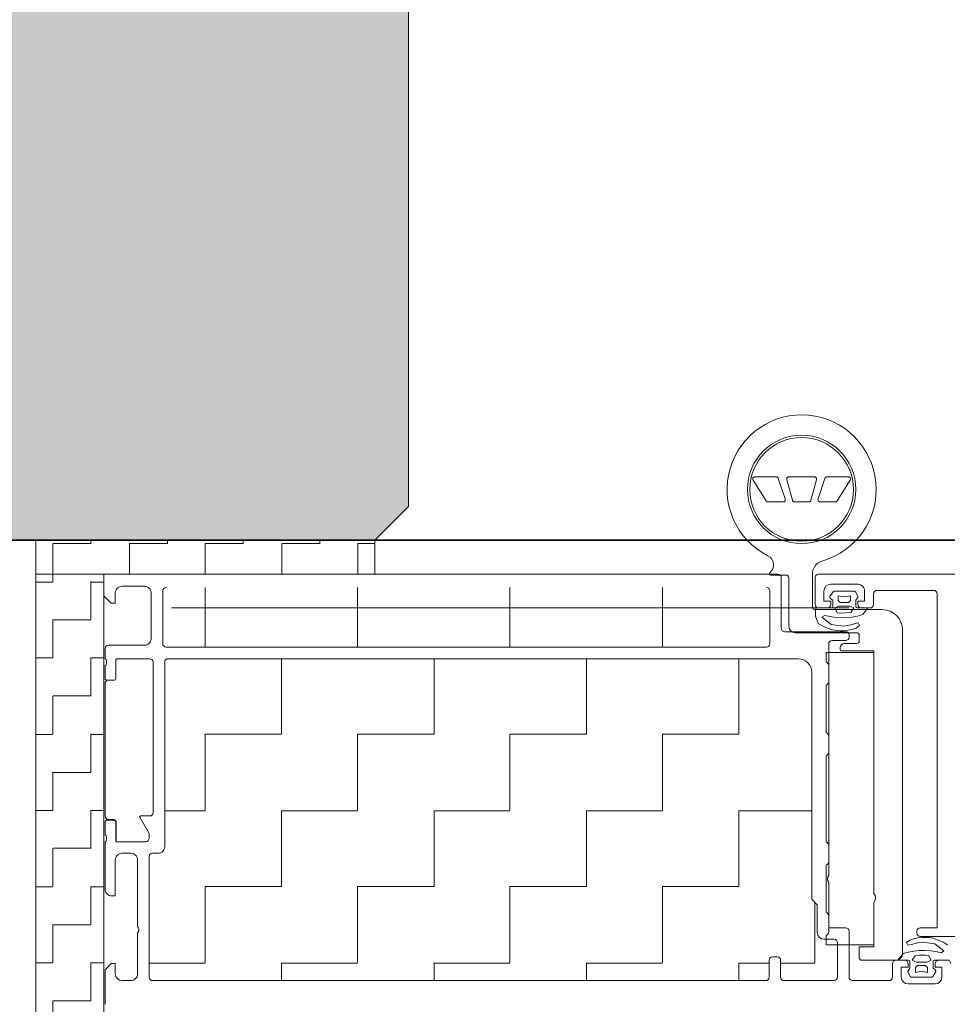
# Model space of a CAD drawing. Header units: metres. Extents: x 1333.9 to 1416.6, y -82.7 to -2.5.
# Tile 108 of 160: x 1411.611 to 1411.748, y -76.225 to -76.08. Entities that reach past the tile are written whole.
import ezdxf

# ---------------------------------------------------------------- set-up
doc = ezdxf.new("R2010")
doc.units = ezdxf.units.M
doc.header["$PDMODE"] = 65
for name, pattern in [('AUSGEZOGEN', [0]), ('GETRENNT2_S10', [0.22500000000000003, 0.1, -0.05, 0, -0.025, 0, -0.05]), ('STRICHPUNKT2_S5', [0.49999999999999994, 0.35, -0.05, 0.05, -0.05]), ('VERDECKT2_S2', [0.15000000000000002, 0.1, -0.05])]:
    doc.linetypes.add(name, pattern=pattern)
for name, color, linetype, lineweight in [('XR$9$Achsen', 4, 'AUSGEZOGEN', 13), ('XR$9$Fenster', 3, 'AUSGEZOGEN', 18), ('XR$9$Maßlinie 1_50', 7, 'AUSGEZOGEN', 25), ('XR$9$Muster', 4, 'AUSGEZOGEN', 13), ('XR$9$Möblierung', 4, 'AUSGEZOGEN', 13), ('XR$9$SNL_D_BD_FL_250', 7, 'AUSGEZOGEN', 18), ('XR$9$Wand Mauerwerk tr', 42, 'AUSGEZOGEN', 18)]:
    doc.layers.add(name, color=color, linetype=linetype, lineweight=lineweight)
doc.styles.add('ARIAL', font='arial.ttf')
doc.dimstyles.new('DIMSTYLE_14', dxfattribs={"dimtxt": 0.04, "dimasz": 0.03, "dimexe": 0, "dimexo": 1e-06, "dimgap": 0.02, "dimtad": 2, "dimdec": 1, "dimlfac": 100, "dimrnd": 0.5, "dimzin": 4, "dimdsep": 46, "dimtxsty": 'ARIAL', "dimblk1": 'ALL_ML_KREIS', "dimblk2": 'ALL_ML_KREIS', "dimsah": 1, "dimcen": 0, "dimse1": 1, "dimse2": 1, "dimclrd": 7, "dimclre": 7, "dimclrt": 7, "dimadec": 0, "dimazin": 0, "dimtfac": 1, "dimtdec": 0, "dimtix": 1, "dimtmove": 2, "dimatfit": 3, "dimfxl": 0, "dimtvp": 1.2, "dimtzin": 0, "dimlwd": 0, "dimlwe": 25, "dimarcsym": 0})
doc.dimstyles.new('DIMSTYLE_22', dxfattribs={"dimtxt": 0.04, "dimasz": 0.03, "dimexe": 0, "dimexo": 1e-06, "dimgap": 0.02, "dimtad": 2, "dimdec": 0, "dimlfac": 100, "dimrnd": 0.5, "dimzin": 12, "dimdsep": 46, "dimtxsty": 'ARIAL', "dimblk1": 'ALL_ML_KREIS', "dimblk2": 'ALL_ML_KREIS', "dimsah": 1, "dimcen": 0, "dimse1": 1, "dimse2": 1, "dimclrd": 7, "dimclre": 7, "dimclrt": 7, "dimadec": 0, "dimazin": 0, "dimtfac": 1, "dimtdec": 0, "dimtix": 1, "dimtmove": 2, "dimatfit": 3, "dimfxl": 0, "dimtzin": 0, "dimlwd": 0, "dimlwe": 25, "dimarcsym": 0})
doc.dimstyles.new('DIMSTYLE_23', dxfattribs={"dimtxt": 0.03, "dimasz": 0.03, "dimexe": 0, "dimexo": 1e-06, "dimgap": 0.015, "dimtad": 2, "dimdec": 0, "dimlfac": 100, "dimrnd": 0.5, "dimzin": 12, "dimdsep": 46, "dimtxsty": 'ARIAL', "dimblk1": 'ALL_ML_KREIS', "dimblk2": 'ALL_ML_KREIS', "dimsah": 1, "dimcen": 0, "dimse1": 1, "dimse2": 1, "dimclrd": 7, "dimclre": 7, "dimclrt": 7, "dimadec": 0, "dimazin": 0, "dimtfac": 1, "dimtdec": 0, "dimtix": 1, "dimtmove": 2, "dimatfit": 3, "dimfxl": 0, "dimtzin": 0, "dimlwd": 0, "dimlwe": 25, "dimarcsym": 0})
doc.dimstyles.new('DIMSTYLE_24', dxfattribs={"dimtxt": 0.03, "dimasz": 0.03, "dimexe": 0, "dimexo": 1e-06, "dimgap": 0.015, "dimtad": 2, "dimdec": 0, "dimlfac": 100, "dimrnd": 0.5, "dimzin": 12, "dimdsep": 46, "dimtxsty": 'ARIAL', "dimblk1": 'ALL_ML_KREIS', "dimblk2": 'ALL_ML_KREIS', "dimsah": 1, "dimcen": 0, "dimse1": 1, "dimse2": 1, "dimclrd": 7, "dimclre": 7, "dimclrt": 7, "dimadec": 0, "dimazin": 0, "dimtfac": 1, "dimtdec": 0, "dimtix": 1, "dimtmove": 2, "dimatfit": 3, "dimfxl": 0, "dimtzin": 0, "dimlwd": 0, "dimlwe": 25, "dimarcsym": 0})
doc.dimstyles.new('DIMSTYLE_25', dxfattribs={"dimtxt": 0.04, "dimasz": 0.03, "dimexe": 0, "dimexo": 1e-06, "dimgap": 0.02, "dimtad": 2, "dimrnd": 0.005, "dimzin": 4, "dimdsep": 46, "dimtxsty": 'ARIAL', "dimblk1": 'ALL_ML_KREIS', "dimblk2": 'ALL_ML_KREIS', "dimsah": 1, "dimcen": 0, "dimse1": 1, "dimse2": 1, "dimclrd": 7, "dimclre": 7, "dimclrt": 7, "dimadec": 0, "dimazin": 0, "dimtfac": 1, "dimtdec": 0, "dimtix": 1, "dimtmove": 2, "dimatfit": 3, "dimfxl": 0, "dimtzin": 0, "dimlwd": 0, "dimlwe": 25, "dimarcsym": 0})
doc.dimstyles.new('DIMSTYLE_27', dxfattribs={"dimtxt": 0.04, "dimasz": 0.03, "dimexe": 0, "dimexo": 1e-06, "dimgap": 0.02, "dimtad": 2, "dimdec": 1, "dimlfac": 100, "dimrnd": 0.5, "dimzin": 12, "dimdsep": 46, "dimtxsty": 'ARIAL', "dimblk1": 'ALL_ML_KREIS', "dimblk2": 'ALL_ML_KREIS', "dimsah": 1, "dimcen": 0, "dimse1": 1, "dimse2": 1, "dimclrd": 7, "dimclre": 7, "dimclrt": 7, "dimadec": 0, "dimazin": 0, "dimtfac": 1, "dimtdec": 0, "dimtix": 1, "dimtmove": 2, "dimatfit": 3, "dimfxl": 0, "dimtvp": 1.2, "dimtzin": 0, "dimlwd": 0, "dimlwe": 25, "dimarcsym": 0})
pattern_1 = [(90.00000000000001, (-0.02250000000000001, 0.0225), (-0.01125, 0.01125), [0.01125, -0.01125]), (180, (-0.02250000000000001, 0.0225), (-0.01125, -0.01125), [0.01125, -0.01125])]

# ---------------------------------------------------------------- blocks, each defined once
blk = doc.blocks.new('ALL_ML_KREIS')
at = {"color": 0, "linetype": 'ByBlock', "lineweight": -2}
for p, q in [((0, -0.5), (0, 0.5)), ((-1, 0), (0.5, 0))]:
    blk.add_line(p, q, dxfattribs=at)
blk.add_circle((0, 0), 0.15, dxfattribs=at)
blk = doc.blocks.new('*D399')
at = {"layer": 'DEFPOINTS', "color": 7, "linetype": 'AUSGEZOGEN', "lineweight": 25, "transparency": 33554687}
for p in [(1411.647754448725, -76.15636920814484), (1411.61942368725, -76.29636920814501), (1411.914987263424, -76.29636920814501)]:
    blk.add_point(p, dxfattribs=at)
at = {"layer": 'XR$9$Maßlinie 1_50', "color": 7, "linetype": 'AUSGEZOGEN', "lineweight": -2, "transparency": 33554687}
blk.add_line((1411.914987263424, -76.29636920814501), (1411.914987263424, -76.15636920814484), dxfattribs=at)
at = {"layer": 'XR$9$Maßlinie 1_50', "color": 7, "linetype": 'AUSGEZOGEN', "lineweight": 25, "transparency": 33554687, "xscale": 0.03, "yscale": 0.03, "zscale": 0.03}
for p, rotation in [((1411.914987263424, -76.15636920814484), 90), ((1411.914987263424, -76.29636920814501), 270)]:
    blk.add_blockref('ALL_ML_KREIS', p, dxfattribs=dict(at, rotation=rotation))
at = {"layer": 'XR$9$Maßlinie 1_50', "color": 7, "linetype": 'AUSGEZOGEN', "lineweight": 25, "transparency": 33554687, "insert": (1411.847696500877, -76.26766456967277), "char_height": 0.03, "width": 0.06, "attachment_point": 5, "rotation": 90, "style": 'ARIAL'}
blk.add_mtext('\\A1;{14}', dxfattribs=at)
blk = doc.blocks.new('*D400')
at = {"layer": 'DEFPOINTS', "color": 7, "linetype": 'AUSGEZOGEN', "lineweight": 25, "transparency": 33554687}
for p in [(1411.526784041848, -76.00636920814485), (1411.647754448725, -76.15636920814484), (1411.914987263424, -76.15636920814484)]:
    blk.add_point(p, dxfattribs=at)
at = {"layer": 'XR$9$Maßlinie 1_50', "color": 7, "linetype": 'AUSGEZOGEN', "lineweight": -2, "transparency": 33554687}
blk.add_line((1411.914987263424, -76.15636920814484), (1411.914987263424, -76.00636920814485), dxfattribs=at)
at = {"layer": 'XR$9$Maßlinie 1_50', "color": 7, "linetype": 'AUSGEZOGEN', "lineweight": 25, "transparency": 33554687, "xscale": 0.03, "yscale": 0.03, "zscale": 0.03}
for p, rotation in [((1411.914987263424, -76.00636920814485), 90), ((1411.914987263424, -76.15636920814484), 270)]:
    blk.add_blockref('ALL_ML_KREIS', p, dxfattribs=dict(at, rotation=rotation))
at = {"layer": 'XR$9$Maßlinie 1_50', "color": 7, "linetype": 'AUSGEZOGEN', "lineweight": 25, "transparency": 33554687, "insert": (1411.847696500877, -76.082838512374), "char_height": 0.03, "width": 0.06, "attachment_point": 5, "rotation": 90, "style": 'ARIAL'}
blk.add_mtext('\\A1;{15}', dxfattribs=at)
blk = doc.blocks.new('*D404')
at = {"layer": 'DEFPOINTS', "color": 7, "linetype": 'AUSGEZOGEN', "lineweight": 25, "transparency": 33554687}
for p in [(1411.523766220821, -75.77764860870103), (1411.668766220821, -76.13459237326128), (1411.523766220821, -76.2093692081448)]:
    blk.add_point(p, dxfattribs=at)
at = {"layer": 'XR$9$Maßlinie 1_50', "color": 7, "linetype": 'AUSGEZOGEN', "lineweight": -2, "transparency": 33554687}
blk.add_line((1411.523766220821, -75.77764860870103), (1411.668766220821, -75.77764860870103), dxfattribs=at)
at = {"layer": 'XR$9$Maßlinie 1_50', "color": 7, "linetype": 'AUSGEZOGEN', "lineweight": 25, "transparency": 33554687, "xscale": 0.03, "yscale": 0.03, "zscale": 0.03, "rotation": 180}
blk.add_blockref('ALL_ML_KREIS', (1411.523766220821, -75.77764860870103), dxfattribs=at)
at = {"layer": 'XR$9$Maßlinie 1_50', "color": 7, "linetype": 'AUSGEZOGEN', "lineweight": 25, "transparency": 33554687, "xscale": 0.03, "yscale": 0.03, "zscale": 0.03}
blk.add_blockref('ALL_ML_KREIS', (1411.668766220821, -75.77764860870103), dxfattribs=at)
at = {"layer": 'XR$9$Maßlinie 1_50', "color": 7, "linetype": 'AUSGEZOGEN', "lineweight": 25, "transparency": 33554687, "insert": (1411.612536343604, -75.74764860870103), "char_height": 0.04, "width": 0.16, "attachment_point": 5, "style": 'ARIAL'}
blk.add_mtext('\\A1;{\\A1;{14\\H0.026400;\\S5^ ;}}', dxfattribs=at)
blk = doc.blocks.new('*D405')
at = {"layer": 'DEFPOINTS', "color": 7, "linetype": 'AUSGEZOGEN', "lineweight": 25, "transparency": 33554687}
for p in [(1411.668766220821, -75.77764860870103), (1412.878766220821, -76.03731032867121), (1411.668766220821, -76.13459237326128)]:
    blk.add_point(p, dxfattribs=at)
at = {"layer": 'XR$9$Maßlinie 1_50', "color": 7, "linetype": 'AUSGEZOGEN', "lineweight": -2, "transparency": 33554687}
blk.add_line((1411.668766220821, -75.77764860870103), (1412.878766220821, -75.77764860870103), dxfattribs=at)
at = {"layer": 'XR$9$Maßlinie 1_50', "color": 7, "linetype": 'AUSGEZOGEN', "lineweight": 25, "transparency": 33554687, "xscale": 0.03, "yscale": 0.03, "zscale": 0.03, "rotation": 180}
blk.add_blockref('ALL_ML_KREIS', (1411.668766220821, -75.77764860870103), dxfattribs=at)
at = {"layer": 'XR$9$Maßlinie 1_50', "color": 7, "linetype": 'AUSGEZOGEN', "lineweight": 25, "transparency": 33554687, "xscale": 0.03, "yscale": 0.03, "zscale": 0.03}
blk.add_blockref('ALL_ML_KREIS', (1412.878766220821, -75.77764860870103), dxfattribs=at)
at = {"layer": 'XR$9$Maßlinie 1_50', "color": 7, "linetype": 'AUSGEZOGEN', "lineweight": 25, "transparency": 33554687, "insert": (1412.280516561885, -75.74764860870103), "char_height": 0.04, "width": 0.16, "attachment_point": 5, "style": 'ARIAL'}
blk.add_mtext('\\A1;{\\A1;{1.21\\H0.026400;\\S^ ;}}', dxfattribs=at)
blk = doc.blocks.new('*D409')
at = {"layer": 'DEFPOINTS', "color": 7, "linetype": 'AUSGEZOGEN', "lineweight": 25, "transparency": 33554687}
for p in [(1411.523766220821, -75.8931445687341), (1411.608766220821, -76.13559676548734), (1411.523766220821, -76.2093692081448)]:
    blk.add_point(p, dxfattribs=at)
at = {"layer": 'XR$9$Maßlinie 1_50', "color": 7, "linetype": 'AUSGEZOGEN', "lineweight": -2, "transparency": 33554687}
blk.add_line((1411.523766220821, -75.8931445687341), (1411.608766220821, -75.8931445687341), dxfattribs=at)
at = {"layer": 'XR$9$Maßlinie 1_50', "color": 7, "linetype": 'AUSGEZOGEN', "lineweight": 25, "transparency": 33554687, "xscale": 0.03, "yscale": 0.03, "zscale": 0.03, "rotation": 180}
blk.add_blockref('ALL_ML_KREIS', (1411.523766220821, -75.8931445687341), dxfattribs=at)
at = {"layer": 'XR$9$Maßlinie 1_50', "color": 7, "linetype": 'AUSGEZOGEN', "lineweight": 25, "transparency": 33554687, "xscale": 0.03, "yscale": 0.03, "zscale": 0.03}
blk.add_blockref('ALL_ML_KREIS', (1411.608766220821, -75.8931445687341), dxfattribs=at)
at = {"layer": 'XR$9$Maßlinie 1_50', "color": 7, "linetype": 'AUSGEZOGEN', "lineweight": 25, "transparency": 33554687, "insert": (1411.584075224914, -75.862462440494), "char_height": 0.04, "width": 0.12, "attachment_point": 5, "style": 'ARIAL'}
blk.add_mtext('\\A1;{\\A1;{8\\H0.026400;\\S5^ ;}}', dxfattribs=at)
blk = doc.blocks.new('*D410')
at = {"layer": 'DEFPOINTS', "color": 7, "linetype": 'AUSGEZOGEN', "lineweight": 25, "transparency": 33554687}
for p in [(1411.608766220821, -75.8931445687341), (1411.668766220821, -76.06136920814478), (1411.608766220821, -76.13559676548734)]:
    blk.add_point(p, dxfattribs=at)
at = {"layer": 'XR$9$Maßlinie 1_50', "color": 7, "linetype": 'AUSGEZOGEN', "lineweight": -2, "transparency": 33554687}
blk.add_line((1411.608766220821, -75.8931445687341), (1411.668766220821, -75.8931445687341), dxfattribs=at)
at = {"layer": 'XR$9$Maßlinie 1_50', "color": 7, "linetype": 'AUSGEZOGEN', "lineweight": 25, "transparency": 33554687, "xscale": 0.03, "yscale": 0.03, "zscale": 0.03, "rotation": 180}
blk.add_blockref('ALL_ML_KREIS', (1411.608766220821, -75.8931445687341), dxfattribs=at)
at = {"layer": 'XR$9$Maßlinie 1_50', "color": 7, "linetype": 'AUSGEZOGEN', "lineweight": 25, "transparency": 33554687, "xscale": 0.03, "yscale": 0.03, "zscale": 0.03}
blk.add_blockref('ALL_ML_KREIS', (1411.668766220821, -75.8931445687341), dxfattribs=at)
at = {"layer": 'XR$9$Maßlinie 1_50', "color": 7, "linetype": 'AUSGEZOGEN', "lineweight": 25, "transparency": 33554687, "insert": (1411.638509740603, -75.862462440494), "char_height": 0.04, "width": 0.04, "attachment_point": 5, "style": 'ARIAL'}
blk.add_mtext('\\A1;{6}', dxfattribs=at)

msp = doc.modelspace()

# ---------------------------------------------------------------- hatches: boundary and pattern name
at = {"layer": 'XR$9$Muster', "linetype": 'AUSGEZOGEN', "lineweight": 13, "transparency": 33554687}
h = msp.add_hatch(dxfattribs=at)
h.set_pattern_fill('MUSTER', color=4, scale=0.005625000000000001, angle=90.00000000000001, style=0, pattern_type=2)
h.set_pattern_definition([(90.00000000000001, (-0.01125, 0.01125), (-0.005625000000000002, 0.005625), [0.005625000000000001, -0.005625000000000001]), (180, (-0.01125, 0.01125), (-0.005625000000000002, -0.005625), [0.005625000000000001, -0.005625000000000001])])
h.paths.add_polyline_path([(1411.623766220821, -76.16136920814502), (1411.663766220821, -76.1613692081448), (1411.663766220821, -76.15636920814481), (1411.613766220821, -76.15636920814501), (1411.613766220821, -76.25636920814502), (1411.623766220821, -76.25636920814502)], flags=0)
h = msp.add_hatch(dxfattribs=at)
h.set_pattern_fill('MUSTER', color=4, scale=0.01125, angle=90.00000000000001, style=0, pattern_type=2)
h.set_pattern_definition(pattern_1)
h.paths.add_polyline_path([(1411.722066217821, -76.16386920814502), (1411.721566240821, -76.16336919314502), (1411.632966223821, -76.16336920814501), (1411.632466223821, -76.16386924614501), (1411.632466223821, -76.17166920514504), (1411.632966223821, -76.17216920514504), (1411.721566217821, -76.17216920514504), (1411.722066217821, -76.17166920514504)], flags=0)
h = msp.add_hatch(dxfattribs=at)
h.set_pattern_fill('MUSTER', color=4, scale=0.01125, angle=90.00000000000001, style=0, pattern_type=2)
h.set_pattern_definition(pattern_1)
h.paths.add_polyline_path([(1411.631766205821, -76.20256921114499), (1411.630966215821, -76.20256921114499), (1411.630466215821, -76.20306921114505), (1411.630466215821, -76.22086921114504), (1411.630966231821, -76.22136921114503), (1411.721466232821, -76.22136921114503), (1411.721966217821, -76.22086922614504), (1411.721966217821, -76.21836922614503), (1411.722466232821, -76.21786922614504), (1411.723166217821, -76.21786922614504), (1411.72366621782, -76.21836922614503), (1411.72366621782, -76.22086922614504), (1411.72416623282, -76.22136922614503), (1411.731566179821, -76.22136922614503), (1411.732066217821, -76.22086922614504), (1411.732066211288, -76.21610924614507), (1411.730366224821, -76.21610924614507), (1411.730366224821, -76.21526925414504), (1411.730066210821, -76.21526925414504), (1411.729066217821, -76.21426926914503), (1411.729066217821, -76.21016922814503), (1411.728266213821, -76.20936922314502), (1411.728266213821, -76.17586893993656), (1411.727680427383, -76.17445472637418), (1411.726266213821, -76.17386893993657), (1411.633242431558, -76.17386892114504), (1411.632766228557, -76.174216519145), (1411.632766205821, -76.20156921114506)], flags=0)
at = {"layer": 'XR$9$Möblierung', "linetype": 'AUSGEZOGEN', "lineweight": 13, "transparency": 33554687}
msp.add_hatch(color=253, dxfattribs=at).paths.add_polyline_path([(1411.663766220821, -76.00636920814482), (1410.703766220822, -76.00636920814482), (1410.699777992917, -76.01035743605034), (1410.699777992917, -76.01675281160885), (1410.698766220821, -76.15636920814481), (1410.698766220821, -76.5308628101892), (1410.703766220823, -76.53586281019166), (1410.773766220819, -76.53586281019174), (1410.778766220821, -76.5308628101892), (1410.778766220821, -76.08636920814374), (1411.608766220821, -76.08636920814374), (1411.608766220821, -76.15636920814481), (1411.663766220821, -76.15636920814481), (1411.668766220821, -76.15136920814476), (1411.668766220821, -76.01136920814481)])

# ---------------------------------------------------------------- linework, layer by layer
at = {"layer": 'XR$9$Achsen', "color": 4, "linetype": 'STRICHPUNKT2_S5', "lineweight": 35, "transparency": 33554687}
msp.add_line((1410.121630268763, -76.15636920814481), (1414.924918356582, -76.15636920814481), dxfattribs=at)
at = {"layer": 'XR$9$Achsen', "color": 7, "linetype": 'AUSGEZOGEN', "lineweight": 13, "transparency": 33554687}
msp.add_line((1411.663766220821, -76.15636920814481), (1411.663766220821, -76.1613692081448), dxfattribs=at)
at = {"layer": 'XR$9$Fenster', "color": 7, "linetype": 'AUSGEZOGEN', "lineweight": 13, "transparency": 33554687}
msp.add_lwpolyline([(1411.613766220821, -76.29636920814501), (1411.533766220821, -76.29636920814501), (1411.533766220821, -76.15636920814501), (1411.613766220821, -76.15636920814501), (1411.613766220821, -76.29636920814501)], close=True, dxfattribs=at)
at = {"layer": 'XR$9$Möblierung', "color": 4, "linetype": 'AUSGEZOGEN', "lineweight": 13, "transparency": 33554687}
msp.add_line((1411.623766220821, -76.16136920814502), (1411.613766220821, -76.16136920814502), dxfattribs=at)
at = {"layer": 'XR$9$SNL_D_BD_FL_250', "color": 7, "linetype": 'AUSGEZOGEN', "lineweight": 13, "transparency": 33554687}
for p, q in [((1411.719547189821, -76.14731454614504), (1411.71955709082, -76.14724603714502)), ((1411.71955709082, -76.14724603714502), (1411.719582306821, -76.14718306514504)), ((1411.719582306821, -76.14718306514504), (1411.719621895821, -76.14712798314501)), ((1411.719621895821, -76.14712798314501), (1411.71967437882, -76.14708284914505)), ((1411.71967437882, -76.14708284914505), (1411.719737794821, -76.14704934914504)), ((1411.719737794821, -76.14704934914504), (1411.719809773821, -76.14702873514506)), ((1411.719809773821, -76.14702873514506), (1411.719887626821, -76.14702177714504)), ((1411.719887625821, -76.14702177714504), (1411.723014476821, -76.14702177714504)), ((1411.723014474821, -76.14702177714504), (1411.719887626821, -76.14702177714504)), ((1411.723014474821, -76.14702177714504), (1411.723083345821, -76.14702875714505)), ((1411.723083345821, -76.14702875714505), (1411.723148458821, -76.14704943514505)), ((1411.723148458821, -76.14704943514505), (1411.723207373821, -76.14708303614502)), ((1411.723207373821, -76.14708303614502), (1411.723257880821, -76.14712830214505)), ((1411.723257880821, -76.14712830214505), (1411.72329808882, -76.14718353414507)), ((1411.72329808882, -76.14718353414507), (1411.723326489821, -76.14724666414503)), ((1411.723326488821, -76.14724666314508), (1411.72433884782, -76.15028373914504)), ((1411.724338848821, -76.15028374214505), (1411.723326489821, -76.14724666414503)), ((1411.724566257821, -76.14729879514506), (1411.724581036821, -76.14723339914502)), ((1411.724581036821, -76.14723339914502), (1411.724608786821, -76.14717363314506)), ((1411.724608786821, -76.14717363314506), (1411.724648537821, -76.14712159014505)), ((1411.724648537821, -76.14712159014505), (1411.724698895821, -76.14707909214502)), ((1411.724698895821, -76.14707909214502), (1411.724758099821, -76.14704762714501)), ((1411.724758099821, -76.14704762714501), (1411.724824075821, -76.14702829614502)), ((1411.724824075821, -76.14702829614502), (1411.724894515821, -76.14702177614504)), ((1411.724894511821, -76.14702177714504), (1411.728637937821, -76.14702177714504)), ((1411.72863793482, -76.14702177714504), (1411.724894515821, -76.14702177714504)), ((1411.728637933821, -76.14702177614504), (1411.728708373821, -76.14702829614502)), ((1411.728708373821, -76.14702829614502), (1411.728774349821, -76.14704762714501)), ((1411.728774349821, -76.14704762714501), (1411.728833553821, -76.14707909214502)), ((1411.728833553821, -76.14707909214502), (1411.728883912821, -76.14712159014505)), ((1411.728883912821, -76.14712159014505), (1411.728923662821, -76.14717363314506)), ((1411.728923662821, -76.14717363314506), (1411.728951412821, -76.14723339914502)), ((1411.728951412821, -76.14723339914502), (1411.728966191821, -76.14729879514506)), ((1411.730205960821, -76.14724666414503), (1411.729193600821, -76.15028374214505)), ((1411.72919360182, -76.15028373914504), (1411.730205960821, -76.14724666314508)), ((1411.730205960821, -76.14724666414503), (1411.73023436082, -76.14718353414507)), ((1411.73023436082, -76.14718353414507), (1411.730274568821, -76.14712830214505)), ((1411.730274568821, -76.14712830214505), (1411.730325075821, -76.14708303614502)), ((1411.730325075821, -76.14708303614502), (1411.730383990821, -76.14704943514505)), ((1411.730383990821, -76.14704943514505), (1411.730449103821, -76.14702875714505)), ((1411.730449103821, -76.14702875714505), (1411.730517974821, -76.14702177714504)), ((1411.730517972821, -76.14702177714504), (1411.733644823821, -76.14702177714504)), ((1411.733644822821, -76.14702177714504), (1411.730517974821, -76.14702177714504)), ((1411.733644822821, -76.14702177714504), (1411.733722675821, -76.14702873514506)), ((1411.733722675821, -76.14702873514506), (1411.733794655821, -76.14704934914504)), ((1411.733794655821, -76.14704934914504), (1411.733858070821, -76.14708284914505)), ((1411.733858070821, -76.14708284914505), (1411.733910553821, -76.14712798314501)), ((1411.733910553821, -76.14712798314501), (1411.733950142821, -76.14718306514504)), ((1411.733950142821, -76.14718306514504), (1411.733975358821, -76.14724603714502)), ((1411.733975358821, -76.14724603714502), (1411.733985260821, -76.14731454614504)), ((1411.719552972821, -76.14738603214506), (1411.719547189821, -76.14731454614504)), ((1411.71957422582, -76.14745782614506), (1411.719552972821, -76.14738603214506)), ((1411.719610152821, -76.14752724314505), (1411.71957422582, -76.14745782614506)), ((1411.719610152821, -76.14752724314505), (1411.721542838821, -76.15056432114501)), ((1411.721542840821, -76.15056432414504), (1411.71961015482, -76.147527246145)), ((1411.724564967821, -76.14736753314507), (1411.724566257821, -76.14729879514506)), ((1411.724577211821, -76.14743720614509), (1411.724564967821, -76.14736753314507)), ((1411.724577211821, -76.14743720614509), (1411.725405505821, -76.15047428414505)), ((1411.725405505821, -76.15047428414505), (1411.724577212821, -76.14743720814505)), ((1411.728126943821, -76.15047428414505), (1411.728955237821, -76.14743720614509)), ((1411.728955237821, -76.14743720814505), (1411.728126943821, -76.15047428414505)), ((1411.728967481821, -76.14736753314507), (1411.728955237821, -76.14743720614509)), ((1411.728966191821, -76.14729879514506), (1411.728967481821, -76.14736753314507)), ((1411.733922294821, -76.147527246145), (1411.731989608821, -76.15056432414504)), ((1411.731989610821, -76.15056432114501), (1411.733922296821, -76.14752724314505)), ((1411.733958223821, -76.14745782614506), (1411.733922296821, -76.14752724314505)), ((1411.73397947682, -76.14738603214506), (1411.733958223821, -76.14745782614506)), ((1411.733985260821, -76.14731454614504), (1411.73397947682, -76.14738603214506)), ((1411.721583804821, -76.15061651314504), (1411.721542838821, -76.15056432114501)), ((1411.721633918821, -76.15065914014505), (1411.721583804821, -76.15061651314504)), ((1411.721691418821, -76.15069070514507), (1411.721633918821, -76.15065914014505)), ((1411.72175428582, -76.15071009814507), (1411.721691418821, -76.15069070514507)), ((1411.721820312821, -76.15071663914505), (1411.72175428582, -76.15071009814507)), ((1411.724026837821, -76.15071663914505), (1411.721820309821, -76.15071663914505)), ((1411.721820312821, -76.15071663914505), (1411.724026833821, -76.15071663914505)), ((1411.724099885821, -76.15070974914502), (1411.724026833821, -76.15071663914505)), ((1411.724167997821, -76.15068933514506), (1411.724099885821, -76.15070974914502)), ((1411.724228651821, -76.15065615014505), (1411.724167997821, -76.15068933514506)), ((1411.724279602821, -76.15061142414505), (1411.724228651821, -76.15065615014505)), ((1411.72431896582, -76.15055681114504), (1411.724279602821, -76.15061142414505)), ((1411.724345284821, -76.15049433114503), (1411.72431896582, -76.15055681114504)), ((1411.724338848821, -76.15028374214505), (1411.724355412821, -76.15035522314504)), ((1411.724357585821, -76.15042629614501), (1411.724345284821, -76.15049433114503)), ((1411.724355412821, -76.15035522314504), (1411.724357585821, -76.15042629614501)), ((1411.725431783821, -76.15054176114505), (1411.725405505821, -76.15047428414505)), ((1411.725471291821, -76.15060117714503), (1411.725431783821, -76.15054176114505)), ((1411.725522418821, -76.15065010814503), (1411.725471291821, -76.15060117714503)), ((1411.725583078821, -76.15068655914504), (1411.725522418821, -76.15065010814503)), ((1411.725650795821, -76.15070904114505), (1411.725583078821, -76.15068655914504)), ((1411.725722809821, -76.15071663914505), (1411.725650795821, -76.15070904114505)), ((1411.72780964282, -76.15071663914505), (1411.72572280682, -76.15071663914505)), ((1411.725722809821, -76.15071663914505), (1411.727809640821, -76.15071663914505)), ((1411.727881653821, -76.15070904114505), (1411.727809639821, -76.15071663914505)), ((1411.727949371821, -76.15068655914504), (1411.727881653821, -76.15070904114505)), ((1411.728010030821, -76.15065010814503), (1411.727949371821, -76.15068655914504)), ((1411.728061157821, -76.15060117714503), (1411.728010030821, -76.15065010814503)), ((1411.728100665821, -76.15054176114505), (1411.728061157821, -76.15060117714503)), ((1411.728126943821, -76.15047428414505), (1411.728100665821, -76.15054176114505)), ((1411.729174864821, -76.15042629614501), (1411.729177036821, -76.15035522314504)), ((1411.729187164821, -76.15049433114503), (1411.729174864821, -76.15042629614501)), ((1411.729177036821, -76.15035522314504), (1411.729193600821, -76.15028374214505)), ((1411.729213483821, -76.15055681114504), (1411.729187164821, -76.15049433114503)), ((1411.729252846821, -76.15061142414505), (1411.729213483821, -76.15055681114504)), ((1411.72930379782, -76.15065615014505), (1411.729252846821, -76.15061142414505)), ((1411.729364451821, -76.15068933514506), (1411.72930379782, -76.15065615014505)), ((1411.729432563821, -76.15070974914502), (1411.729364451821, -76.15068933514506)), ((1411.729505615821, -76.15071663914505), (1411.729432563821, -76.15070974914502)), ((1411.731712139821, -76.15071663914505), (1411.729505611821, -76.15071663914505)), ((1411.729505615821, -76.15071663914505), (1411.731712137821, -76.15071663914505)), ((1411.731778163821, -76.15071009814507), (1411.731712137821, -76.15071663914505)), ((1411.731841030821, -76.15069070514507), (1411.731778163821, -76.15071009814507)), ((1411.73189853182, -76.15065914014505), (1411.731841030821, -76.15069070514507)), ((1411.73194864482, -76.15061651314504), (1411.73189853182, -76.15065914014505)), ((1411.731989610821, -76.15056432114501), (1411.73194864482, -76.15061651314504)), ((1411.723266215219, -76.16136920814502), (1411.623766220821, -76.16136920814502)), ((1411.623766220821, -76.16136920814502), (1411.623766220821, -76.25636920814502)), ((1411.722211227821, -76.16151920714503), (1411.724466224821, -76.16151920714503)), ((1411.728366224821, -76.16621920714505), (1411.728366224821, -76.16136080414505)), ((1412.818266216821, -76.16136920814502), (1411.729266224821, -76.16136920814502)), ((1411.62646622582, -76.16316920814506), (1411.629766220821, -76.16316920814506)), ((1411.723766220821, -76.16561920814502), (1411.723766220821, -76.16186920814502)), ((1411.723766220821, -76.16561920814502), (1411.723766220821, -76.16186920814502)), ((1411.723766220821, -76.16936920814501), (1411.723766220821, -76.16186920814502)), ((1411.724866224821, -76.16191920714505), (1411.724866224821, -76.16901920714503)), ((1411.728766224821, -76.16586920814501), (1411.728766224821, -76.16186920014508)), ((1411.735066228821, -76.16286920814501), (1411.731066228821, -76.16286920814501)), ((1411.630766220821, -76.16416919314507), (1411.630766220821, -76.170869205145)), ((1411.632466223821, -76.17166920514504), (1411.632466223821, -76.16386924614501)), ((1411.722066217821, -76.16386920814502), (1411.722066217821, -76.17166920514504)), ((1411.737366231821, -76.164269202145), (1411.737366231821, -76.16586920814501)), ((1411.746266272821, -76.16376920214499), (1411.737866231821, -76.16376920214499)), ((1411.746766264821, -76.17186920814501), (1411.746766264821, -76.16426916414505)), ((1411.738666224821, -76.16661920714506), (1411.728766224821, -76.16661920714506)), ((1411.730566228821, -76.16636920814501), (1411.729266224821, -76.16636920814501)), ((1411.736866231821, -76.16636920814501), (1411.735566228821, -76.16636920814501)), ((1411.733266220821, -76.16986920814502), (1411.724266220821, -76.16986920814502)), ((1411.72586622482, -76.17001920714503), (1411.734866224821, -76.17001920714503)), ((1411.733766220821, -76.17066867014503), (1411.733766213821, -76.17036921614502)), ((1411.735266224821, -76.17041920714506), (1411.735266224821, -76.17121920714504)), ((1411.741666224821, -76.21736920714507), (1411.741666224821, -76.16961920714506)), ((1411.629766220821, -76.17186920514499), (1411.624466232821, -76.17186920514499)), ((1411.730766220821, -76.17386893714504), (1411.730766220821, -76.17166867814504)), ((1411.731266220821, -76.17116867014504), (1411.733266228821, -76.17116867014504)), ((1411.734866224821, -76.17161920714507), (1411.733066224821, -76.17161920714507)), ((1411.623966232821, -76.17236920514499), (1411.623966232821, -76.17386893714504)), ((1411.721566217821, -76.17216920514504), (1411.632966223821, -76.17216920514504)), ((1411.730366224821, -76.17436934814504), (1411.730366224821, -76.17295924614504)), ((1411.730366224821, -76.17295924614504), (1411.737416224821, -76.17295924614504)), ((1411.732466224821, -76.17221920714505), (1411.732466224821, -76.17251920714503)), ((1411.732666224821, -76.17271920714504), (1411.737416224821, -76.17271920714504)), ((1411.737416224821, -76.17271920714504), (1411.737416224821, -76.20850776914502)), ((1411.623966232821, -76.17486892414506), (1411.623966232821, -76.17674893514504)), ((1411.624166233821, -76.17414212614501), (1411.624166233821, -76.17459572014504)), ((1411.625546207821, -76.17674893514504), (1411.625546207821, -76.17398893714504)), ((1411.625666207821, -76.17386893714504), (1411.630566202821, -76.17386892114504)), ((1411.631066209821, -76.17436889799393), (1411.631066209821, -76.19656920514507)), ((1411.632766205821, -76.20156921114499), (1411.632766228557, -76.174216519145)), ((1411.633242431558, -76.17386892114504), (1411.726266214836, -76.17386893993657)), ((1411.730766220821, -76.20586924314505), (1411.730766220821, -76.17386704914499)), ((1411.730766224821, -76.17725924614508), (1411.730766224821, -76.17485924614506)), ((1411.623966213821, -76.19710922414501), (1411.623966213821, -76.17752919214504)), ((1411.624266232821, -76.17704893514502), (1411.625246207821, -76.17704893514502)), ((1411.730366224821, -76.18476934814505), (1411.730366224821, -76.17774914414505)), ((1411.730766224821, -76.18765924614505), (1411.730766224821, -76.18525924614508)), ((1411.730366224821, -76.20091934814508), (1411.730366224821, -76.18814914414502)), ((1411.623966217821, -76.197987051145), (1411.623966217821, -76.19986706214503)), ((1411.625246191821, -76.19768705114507), (1411.624266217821, -76.19768705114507)), ((1411.625276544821, -76.19760922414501), (1411.624466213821, -76.19760922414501)), ((1411.625546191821, -76.200747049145), (1411.625546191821, -76.197987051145)), ((1411.625576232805, -76.20074703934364), (1411.625576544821, -76.19790926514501)), ((1411.630566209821, -76.19706920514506), (1411.629196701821, -76.19706920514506)), ((1411.623966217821, -76.20086704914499), (1411.623966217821, -76.20786918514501)), ((1411.624166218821, -76.20014026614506), (1411.624166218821, -76.20059386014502)), ((1411.629966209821, -76.20086920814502), (1411.625666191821, -76.20086704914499)), ((1411.730766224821, -76.20380924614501), (1411.730766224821, -76.20140924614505)), ((1411.626466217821, -76.20256921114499), (1411.627766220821, -76.20256921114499)), ((1411.628766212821, -76.203569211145), (1411.628766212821, -76.21336922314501)), ((1411.630466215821, -76.22086921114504), (1411.630466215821, -76.20306921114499)), ((1411.630966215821, -76.20256921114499), (1411.631766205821, -76.20256921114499)), ((1411.730366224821, -76.21131934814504), (1411.730366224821, -76.20429914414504)), ((1411.737416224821, -76.20983064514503), (1411.737416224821, -76.21636920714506)), ((1411.730766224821, -76.21420924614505), (1411.730766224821, -76.21180924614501)), ((1411.733766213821, -76.22086923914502), (1411.733766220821, -76.21406925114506)), ((1411.743766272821, -76.21436920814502), (1411.743766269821, -76.21406920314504)), ((1411.628766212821, -76.21436920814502), (1411.628766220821, -76.22036920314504)), ((1411.730066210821, -76.21526925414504), (1411.731566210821, -76.21526925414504)), ((1411.730366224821, -76.21610924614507), (1411.730366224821, -76.21469914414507)), ((1411.753266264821, -76.21486920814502), (1411.744266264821, -76.21486920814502)), ((1411.737416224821, -76.21610924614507), (1411.730366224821, -76.21610924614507)), ((1411.732066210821, -76.21576925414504), (1411.732066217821, -76.22086922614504)), ((1411.735266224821, -76.21636920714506), (1411.735266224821, -76.21796920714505)), ((1411.737416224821, -76.21636920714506), (1411.735266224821, -76.21636920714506)), ((1411.721966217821, -76.21836922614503), (1411.721966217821, -76.22086922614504)), ((1411.723166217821, -76.21786922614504), (1411.722466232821, -76.21786922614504)), ((1411.72366621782, -76.22086922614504), (1411.72366621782, -76.21836922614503)), ((1411.735666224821, -76.21836920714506), (1411.740666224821, -76.21836920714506)), ((1411.741966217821, -76.21836920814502), (1411.740666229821, -76.21836920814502)), ((1411.748266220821, -76.21836920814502), (1411.746966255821, -76.21836920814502)), ((1411.623966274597, -76.22486893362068), (1411.623966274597, -76.21976915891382)), ((1411.740166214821, -76.21886920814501), (1411.740166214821, -76.22086920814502)), ((1411.627766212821, -76.22136921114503), (1411.626466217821, -76.22136921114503)), ((1411.721466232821, -76.22136921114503), (1411.630966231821, -76.22136921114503)), ((1411.731566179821, -76.22136922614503), (1411.72416623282, -76.22136922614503)), ((1411.739666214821, -76.22136920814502), (1411.734266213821, -76.22136920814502)), ((1411.746466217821, -76.22186920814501), (1411.742466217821, -76.22186920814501))]:
    msp.add_line(p, q, dxfattribs=at)
for points in [[(1411.723266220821, -76.16136920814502), (1411.623766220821, -76.16136920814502), (1411.623766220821, -76.16456920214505), (1411.624866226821, -76.16566920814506), (1411.625466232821, -76.16566920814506), (1411.625466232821, -76.164169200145)], [(1411.730066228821, -76.16386920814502), (1411.730066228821, -76.16536920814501), (1411.731066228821, -76.16536920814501), (1411.731066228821, -76.16586920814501)], [(1411.735066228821, -76.16586920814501), (1411.735066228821, -76.16536920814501), (1411.736066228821, -76.16536920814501), (1411.736066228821, -76.16386920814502)], [(1411.744266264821, -76.21356920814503), (1411.746766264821, -76.21356920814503), (1411.746766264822, -76.16426919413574)], [(1411.728266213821, -76.17586893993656), (1411.728266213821, -76.20936922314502), (1411.729066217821, -76.21016922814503), (1411.729066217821, -76.21426926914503)], [(1411.629077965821, -76.19726468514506), (1411.630466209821, -76.19966921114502), (1411.630466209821, -76.20036920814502)], [(1411.624966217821, -76.20886922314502), (1411.625466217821, -76.20886922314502), (1411.625466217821, -76.20356921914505)], [(1411.733266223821, -76.21356925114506), (1411.730766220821, -76.21356923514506), (1411.730766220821, -76.20686922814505)], [(1411.748316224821, -76.21606920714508), (1411.747656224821, -76.21568920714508), (1411.747186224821, -76.21547920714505), (1411.746666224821, -76.21528920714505), (1411.746146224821, -76.21512920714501), (1411.74561622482, -76.21502920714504), (1411.745066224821, -76.21499920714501), (1411.744566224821, -76.21499920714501), (1411.743936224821, -76.21506920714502), (1411.743936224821, -76.21506920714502), (1411.743326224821, -76.21519920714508), (1411.742726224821, -76.21538920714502), (1411.742226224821, -76.21576920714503), (1411.742416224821, -76.21615920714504), (1411.742976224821, -76.21604920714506), (1411.743506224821, -76.21587920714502), (1411.744046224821, -76.21575920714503), (1411.744596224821, -76.21569920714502), (1411.746416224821, -76.21594920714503), (1411.747776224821, -76.216989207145), (1411.747366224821, -76.21726920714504), (1411.746576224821, -76.21708920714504), (1411.745766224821, -76.21696920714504), (1411.74495622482, -76.21691920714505), (1411.744136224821, -76.21693920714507), (1411.743326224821, -76.21701920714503), (1411.742526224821, -76.21716920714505), (1411.741736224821, -76.21738920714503), (1411.740986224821, -76.218369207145), (1411.742556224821, -76.218369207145), (1411.742726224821, -76.21844920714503), (1411.742756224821, -76.21856920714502), (1411.742756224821, -76.21951920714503), (1411.742416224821, -76.22000920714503), (1411.742806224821, -76.22074920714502), (1411.742946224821, -76.22085920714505), (1411.745986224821, -76.220859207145), (1411.746116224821, -76.22075920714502), (1411.746586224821, -76.22003920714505), (1411.74653622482, -76.21977920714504), (1411.746166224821, -76.21952920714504), (1411.746166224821, -76.21856920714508), (1411.74624622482, -76.21839920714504), (1411.746366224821, -76.218369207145), (1411.748516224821, -76.218369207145)], [(1411.625466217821, -76.22036921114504), (1411.625466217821, -76.21886920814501), (1411.624866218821, -76.21886920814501), (1411.623966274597, -76.21976915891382)], [(1411.741466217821, -76.22086920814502), (1411.741466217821, -76.21936920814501), (1411.742466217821, -76.21936920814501), (1411.742466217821, -76.21886920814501)], [(1411.746466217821, -76.21886920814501), (1411.746466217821, -76.21936920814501), (1411.747466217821, -76.21936920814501), (1411.747466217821, -76.22086920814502)]]:
    msp.add_lwpolyline(points, dxfattribs=at)
for points in [[(1411.733596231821, -76.16966912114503), (1411.734206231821, -76.16953912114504), (1411.734806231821, -76.16934912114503), (1411.735306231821, -76.16896912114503), (1411.735116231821, -76.16857912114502), (1411.734556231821, -76.168689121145), (1411.734026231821, -76.16885912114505), (1411.733486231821, -76.16897912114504), (1411.732936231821, -76.16903912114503), (1411.731116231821, -76.16878912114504), (1411.729756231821, -76.16774912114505), (1411.730166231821, -76.16746912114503), (1411.730956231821, -76.16764912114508), (1411.731766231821, -76.16776912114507), (1411.732576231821, -76.167819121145), (1411.733396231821, -76.16779912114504), (1411.734206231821, -76.16771912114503), (1411.735006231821, -76.16756912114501), (1411.735796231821, -76.16734912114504), (1411.736546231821, -76.16636912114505), (1411.734976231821, -76.16636912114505), (1411.734806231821, -76.16628912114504), (1411.73477623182, -76.16616912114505), (1411.73477623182, -76.16521912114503), (1411.735116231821, -76.16472912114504), (1411.734726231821, -76.16398912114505), (1411.734586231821, -76.16387912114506), (1411.731546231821, -76.16387912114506), (1411.731416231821, -76.16397912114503), (1411.73094623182, -76.164699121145), (1411.730996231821, -76.16495912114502), (1411.731366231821, -76.16520912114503), (1411.731366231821, -76.16616912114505), (1411.731286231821, -76.16633912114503), (1411.731166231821, -76.16636912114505), (1411.729016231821, -76.16636912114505), (1411.728856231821, -76.16645912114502), (1411.728826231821, -76.16657912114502), (1411.728826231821, -76.16757912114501), (1411.729216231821, -76.16866912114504), (1411.729876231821, -76.16904912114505), (1411.730346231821, -76.16925912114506), (1411.730866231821, -76.169449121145), (1411.731386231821, -76.16960912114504), (1411.731916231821, -76.16970912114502), (1411.732466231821, -76.16973912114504), (1411.732966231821, -76.16973912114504), (1411.733596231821, -76.16966912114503)], [(1411.732466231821, -76.16557912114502), (1411.732166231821, -76.16527912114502), (1411.732166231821, -76.16457912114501), (1411.73306623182, -76.16473912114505), (1411.733966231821, -76.16457912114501), (1411.733966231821, -76.16527912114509), (1411.733666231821, -76.16557912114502), (1411.732466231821, -76.16557912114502)], [(1411.732026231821, -76.16707912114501), (1411.731666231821, -76.16636912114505), (1411.732256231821, -76.16609912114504), (1411.733866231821, -76.16608912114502), (1411.734476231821, -76.16636912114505), (1411.734016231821, -76.16702912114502), (1411.733356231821, -76.16709912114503), (1411.732596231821, -76.16711912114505), (1411.732026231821, -76.16707912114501)], [(1411.745506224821, -76.21765920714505), (1411.74586622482, -76.218369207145), (1411.745276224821, -76.21863920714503), (1411.743666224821, -76.21864920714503), (1411.743056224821, -76.218369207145), (1411.743516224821, -76.21770920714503), (1411.744176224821, -76.21763920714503), (1411.744936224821, -76.217619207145), (1411.745506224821, -76.21765920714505)], [(1411.745066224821, -76.21915920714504), (1411.745366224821, -76.21945920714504), (1411.745366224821, -76.22015920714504), (1411.744466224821, -76.21999920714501), (1411.743566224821, -76.22015920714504), (1411.743566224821, -76.21945920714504), (1411.743866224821, -76.21915920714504), (1411.745066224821, -76.21915920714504)]]:
    msp.add_lwpolyline(points, close=True, dxfattribs=at)
for centre, radius in [((1411.726766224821, -76.14886920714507), 0.008), ((1411.726766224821, -76.14886920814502), 0.007650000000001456)]:
    msp.add_circle(centre, radius, dxfattribs=at)
for centre, radius, start, end in [((1411.726766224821, -76.14886920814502), 0.01099999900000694, 286.076649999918, 243.1256520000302), ((1411.72111578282, -76.16001920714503), 0.0015, 310.1191670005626, 63.1256520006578), ((1411.730366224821, -76.16136080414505), 0.002, 106.0766499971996, 180), ((1411.722211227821, -76.16131920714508), 0.0001999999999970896, 130.1191669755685, 270), ((1411.723266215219, -76.16186921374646), 0.0005000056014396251, 0.0006418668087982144, 89.99935811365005), ((1411.724466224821, -76.16191920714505), 0.0004000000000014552, 0, 90), ((1411.729266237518, -76.16186922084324), 0.0005000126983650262, 90.00145503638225, 179.9976282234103), ((1411.626466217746, -76.16416919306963), 0.000999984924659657, 89.99953731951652, 180.0004053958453), ((1411.629766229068, -76.16416919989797), 0.000999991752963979, 0.0003869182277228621, 90.00047252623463), ((1411.731066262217, -76.16386924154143), 0.001000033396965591, 90.00191339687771, 179.9980865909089), ((1411.735066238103, -76.16386919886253), 0.0009999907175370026, 359.9994681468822, 90.00053185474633), ((1411.632966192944, -76.16386917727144), 0.0004999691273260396, 89.99646147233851, 180.007892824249), ((1411.721566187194, -76.16386922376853), 0.0005000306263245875, 0.001790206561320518, 89.99385530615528), ((1411.737866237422, -76.16426920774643), 0.0005000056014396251, 90.00064186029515, 179.9993581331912), ((1411.746266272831, -76.16426919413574), 0.0004999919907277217, 0.003436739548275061, 90), ((1411.72926625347, -76.16586917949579), 0.000500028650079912, 180.0032827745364, 269.9967172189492), ((1411.730566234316, -76.16586921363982), 0.0004999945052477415, 269.9993703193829, 0.0006296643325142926), ((1411.73556625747, -76.16586917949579), 0.000500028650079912, 180.0032827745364, 269.9967172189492), ((1411.736866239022, -76.16586921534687), 0.0004999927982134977, 269.9991747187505, 0.0008252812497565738), ((1411.728766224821, -76.16621920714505), 0.0004000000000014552, 180, 270), ((1411.738666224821, -76.16961920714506), 0.003, 0, 90), ((1411.72586622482, -76.16901920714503), 0.001, 180, 270), ((1411.724266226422, -76.16936920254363), 0.0005000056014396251, 180.0006418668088, 269.9993581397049), ((1411.733266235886, -76.17036918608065), 0.0004999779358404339, 359.9965547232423, 90.00172640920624), ((1411.734866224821, -76.17041920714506), 0.0004000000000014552, 0, 90), ((1411.624466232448, -76.17236920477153), 0.000499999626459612, 90, 180), ((1411.629766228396, -76.17086921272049), 0.0009999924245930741, 269.9995659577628, 0.000434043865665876), ((1411.632966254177, -76.17166917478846), 0.0005000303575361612, 180.0034783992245, 269.9965215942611), ((1411.721566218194, -76.17166920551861), 0.000499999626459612, 270, 0), ((1411.731266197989, -76.17166864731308), 0.0004999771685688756, 89.99738350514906, 180.0035332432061), ((1411.733066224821, -76.17221920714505), 0.0005999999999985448, 90, 180), ((1411.733266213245, -76.17066866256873), 0.0005000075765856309, 270.0017849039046, 359.9991318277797), ((1411.734866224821, -76.17121920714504), 0.0004000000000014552, 270, 0), ((1411.732666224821, -76.17251920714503), 0.0002000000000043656, 180, 270), ((1411.623887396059, -76.17413645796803), 0.000278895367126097, 358.8354593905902, 73.5800747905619), ((1411.62388736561, -76.17460138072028), 0.0002789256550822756, 286.4246123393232, 1.162852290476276), ((1411.625666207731, -76.1739889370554), 0.0001199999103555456, 90, 180), ((1411.630566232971, -76.17436889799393), 0.0004999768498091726, 359.9990659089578, 90.00345511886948), ((1411.633242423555, -76.17436890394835), 0.0004999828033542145, 89.99908290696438, 162.2550659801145), ((1411.726266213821, -76.17586893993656), 0.002, 0, 90), ((1411.730266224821, -76.17485924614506), 0.0005, 0, 78.46304102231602), ((1411.624466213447, -76.17752919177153), 0.000499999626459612, 106.154698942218, 180), ((1411.624266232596, -76.17674893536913), 0.0002999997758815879, 180, 270), ((1411.625246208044, -76.17674893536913), 0.000299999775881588, 270, 0), ((1411.730266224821, -76.17725924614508), 0.0005, 281.536958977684, 0), ((1411.730266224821, -76.18525924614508), 0.0005, 0, 78.46304102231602), ((1411.730266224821, -76.18765924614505), 0.0005, 281.5369589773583, 0), ((1411.630566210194, -76.19656920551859), 0.000499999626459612, 270, 0), ((1411.624466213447, -76.19710922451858), 0.000499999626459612, 180, 270), ((1411.624266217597, -76.1979870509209), 0.000299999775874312, 90, 180), ((1411.625246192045, -76.1979870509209), 0.000299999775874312, 0, 90), ((1411.625276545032, -76.19790922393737), 0.0002999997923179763, 359.99212990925, 90), ((1411.629204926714, -76.19720800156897), 0.0001390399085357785, 93.39130640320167, 204.0590826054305), ((1411.62388735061, -76.20013460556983), 0.0002789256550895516, 358.8371477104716, 73.57538761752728), ((1411.623887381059, -76.20059952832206), 0.0002788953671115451, 286.4199252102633, 1.164540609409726), ((1411.625666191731, -76.20074704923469), 0.0001199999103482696, 180, 270), ((1411.629966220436, -76.20036921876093), 0.0004999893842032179, 269.9987834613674, 0.001216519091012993), ((1411.730266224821, -76.20140924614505), 0.0005, 0, 78.46304102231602), ((1411.631766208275, -76.2015692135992), 0.0009999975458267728, 269.9998593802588, 0.0001406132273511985), ((1411.626466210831, -76.20356920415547), 0.0009999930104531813, 89.99959953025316, 180.0008588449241), ((1411.627766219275, -76.20356920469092), 0.0009999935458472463, 359.999630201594, 89.99991143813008), ((1411.630966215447, -76.20306921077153), 0.000499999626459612, 90, 180), ((1411.730266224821, -76.20380924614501), 0.0005, 281.5369589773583, 0), ((1411.731291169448, -76.20636923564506), 0.000724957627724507, 136.394810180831, 223.6051898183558), ((1411.624966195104, -76.20786924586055), 0.000999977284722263, 179.996521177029, 270.0013016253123), ((1411.736666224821, -76.20916920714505), 0.001, 318.5903780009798, 41.40962199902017), ((1411.730266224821, -76.21180924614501), 0.0005, 0, 78.46304102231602), ((1411.628241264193, -76.21386921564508), 0.000724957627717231, 316.3948101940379, 43.60518980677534), ((1411.733266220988, -76.21406925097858), 0.0004999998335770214, 0, 89.9996753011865), ((1411.744266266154, -76.21406920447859), 0.0004999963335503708, 90.00015284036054, 179.9998471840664), ((1411.730066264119, -76.2142692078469), 0.001000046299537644, 180.0035119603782, 269.9969464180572), ((1411.730266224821, -76.21420924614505), 0.0005, 281.536958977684, 0), ((1411.73156622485, -76.21576924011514), 0.0004999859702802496, 359.9983922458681, 90.00160774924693), ((1411.744266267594, -76.21436921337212), 0.000499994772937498, 179.9994010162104, 269.9996822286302), ((1411.722466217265, -76.21836922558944), 0.0004999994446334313, 89.99821749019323, 180), ((1411.723166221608, -76.21836922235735), 0.0004999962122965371, 359.9995659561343, 90.00043402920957), ((1411.735666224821, -76.21796920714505), 0.0004000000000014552, 180, 270), ((1411.740666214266, -76.21886920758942), 0.0004999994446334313, 89.99821749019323, 180), ((1411.740666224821, -76.21736920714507), 0.001, 270, 0), ((1411.74196621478, -76.21886921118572), 0.0005000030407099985, 0.0003484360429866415, 89.99965154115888), ((1411.746966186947, -76.21886917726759), 0.0004999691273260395, 89.99210718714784, 180.0035385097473), ((1411.748266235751, -76.2188691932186), 0.000499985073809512, 359.9930181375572, 90.00171088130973), ((1411.626466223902, -76.22036920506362), 0.001000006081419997, 180.0003484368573, 269.9996515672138), ((1411.627766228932, -76.22036921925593), 0.0009999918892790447, 269.9990769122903, 0.0009230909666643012), ((1411.630966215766, -76.22086921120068), 0.0004999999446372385, 180, 270.0018398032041), ((1411.721466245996, -76.22086923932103), 0.0004999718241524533, 269.9984900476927, 0.001509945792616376), ((1411.724166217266, -76.22086922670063), 0.0004999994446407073, 180, 270.0017825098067), ((1411.731566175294, -76.22086918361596), 0.0005000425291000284, 270.0005187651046, 359.995126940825), ((1411.734266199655, -76.22086922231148), 0.0004999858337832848, 180.0019290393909, 270.001623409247), ((1411.739666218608, -76.22086921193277), 0.0004999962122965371, 269.9995659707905, 0.000434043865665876), ((1411.742466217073, -76.22086920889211), 0.0009999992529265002, 180, 270), ((1411.746466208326, -76.22086919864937), 0.001000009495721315, 270.0005440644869, 359.9994559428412)]:
    msp.add_arc(centre, radius, start, end, dxfattribs=at)
at = {"layer": 'XR$9$Wand Mauerwerk tr', "color": 7, "linetype": 'AUSGEZOGEN', "lineweight": 18, "transparency": 33554687}
for p, q in [((1411.668766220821, -76.15136920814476), (1411.668766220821, -76.01136920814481)), ((1411.663766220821, -76.15636920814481), (1411.668766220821, -76.15136920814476)), ((1411.663766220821, -76.15636920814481), (1411.468766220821, -76.15636920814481))]:
    msp.add_line(p, q, dxfattribs=at)
at = {"layer": 'XR$9$Wand Mauerwerk tr', "color": 7, "linetype": 'AUSGEZOGEN', "lineweight": 25, "transparency": 33554687}
msp.add_line((1411.647754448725, -76.15636920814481), (1411.533766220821, -76.15636920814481), dxfattribs=at)
at = {"layer": 'XR$9$Wand Mauerwerk tr', "color": 7, "linetype": 'GETRENNT2_S10', "lineweight": 13, "transparency": 33554687}
msp.add_line((1411.888975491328, -76.15636920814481), (1411.663766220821, -76.15636920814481), dxfattribs=at)
at = {"layer": 'XR$9$Wand Mauerwerk tr', "color": 7, "linetype": 'VERDECKT2_S2', "lineweight": 13, "transparency": 33554687}
msp.add_line((1412.933766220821, -76.16636920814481), (1411.613766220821, -76.16636920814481), dxfattribs=at)

# ---------------------------------------------------------------- dimensions: what is measured, and where the dimension line sits
at = {"layer": 'XR$9$Maßlinie 1_50', "color": 7, "linetype": 'AUSGEZOGEN', "lineweight": 25, "transparency": 33554687}
for base, p1, p2, dimstyle, picture, middle in [((1411.668766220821, -75.77764860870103), (1411.523766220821, -76.20936820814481), (1411.668766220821, -76.13459137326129), 'DIMSTYLE_14', '*D404', (1411.612536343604, -75.74764860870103)), ((1412.878766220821, -75.77764860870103), (1411.668766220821, -76.13459137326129), (1412.878766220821, -76.03730932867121), 'DIMSTYLE_25', '*D405', (1412.280516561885, -75.74764860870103)), ((1411.608766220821, -75.8931445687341), (1411.523766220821, -76.20936820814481), (1411.608766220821, -76.13559576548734), 'DIMSTYLE_27', '*D409', (1411.584075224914, -75.862462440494)), ((1411.668766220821, -75.8931445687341), (1411.608766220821, -76.13559576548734), (1411.668766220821, -76.06136820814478), 'DIMSTYLE_22', '*D410', (1411.638509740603, -75.862462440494))]:
    dim = msp.add_linear_dim(base=base, p1=p1, p2=p2, dimstyle=dimstyle, override={"dimpost": '<>', "dimclrd": 7, "dimclre": 7, "dimclrt": 7, "dimlwd": 0, "dimlwe": 25}, dxfattribs=at)
    dim.commit()
    dim.dimension.update_dxf_attribs({"geometry": picture, "text_midpoint": middle, "dimtype": 160})
for base, p1, p2, dimstyle, picture, middle in [((1411.914987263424, -76.00636920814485), (1411.647755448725, -76.15636920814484), (1411.526785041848, -76.00636920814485), 'DIMSTYLE_24', '*D400', (1411.847696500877, -76.082838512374)), ((1411.914987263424, -76.15636920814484), (1411.61942468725, -76.29636920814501), (1411.647755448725, -76.15636920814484), 'DIMSTYLE_23', '*D399', (1411.847696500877, -76.26766456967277))]:
    dim = msp.add_linear_dim(base=base, p1=p1, p2=p2, angle=90, dimstyle=dimstyle, override={"dimpost": '<>', "dimclrd": 7, "dimclre": 7, "dimclrt": 7, "dimlwd": 0, "dimlwe": 25}, dxfattribs=at)
    dim.commit()
    dim.dimension.update_dxf_attribs({"geometry": picture, "text_midpoint": middle, "dimtype": 160})

doc.saveas('drawing.dxf')
